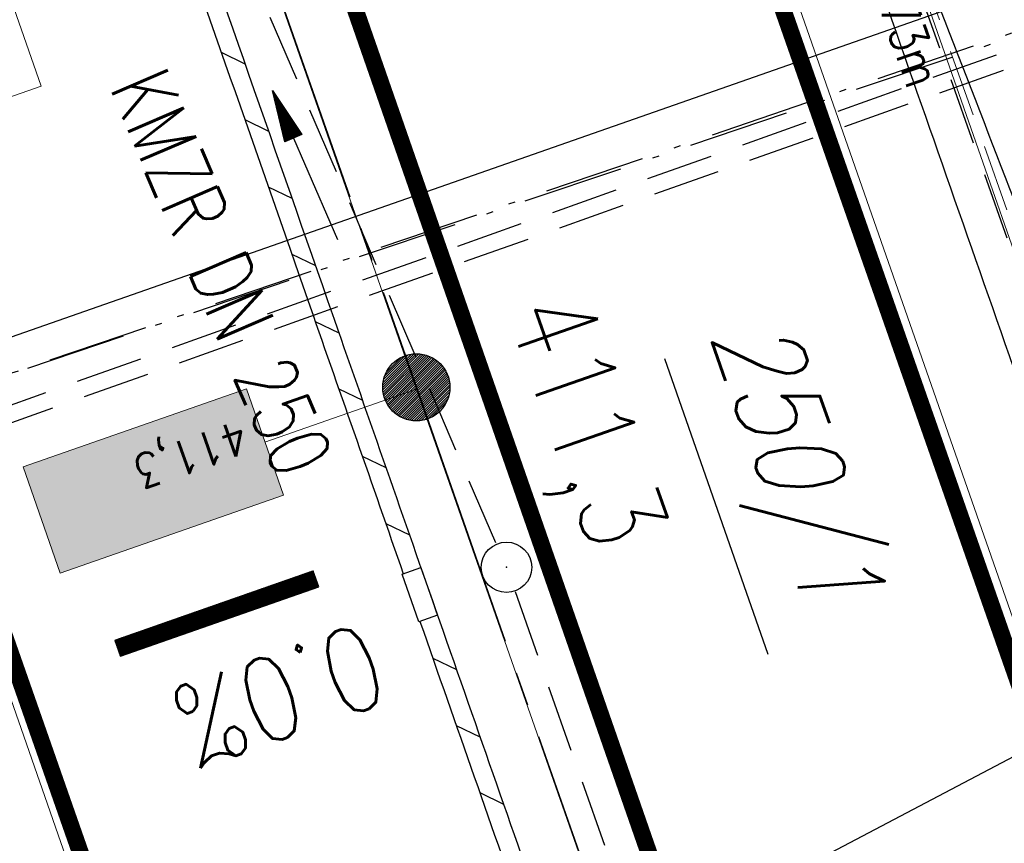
# Model space of a CAD drawing. Extents: x 446740 to 447511, y 442825 to 444215.
# Tile 55 of 94: x 446946 to 446976, y 443927 to 443951. Entities that reach past the tile are written whole.
import ezdxf
from ezdxf.enums import TextEntityAlignment as Align

# ---------------------------------------------------------------- set-up
doc = ezdxf.new("R2010")
doc.units = 0
doc.header["$LTSCALE"] = 2
doc.header["$MEASUREMENT"] = 0
for name, pattern in [('ACHSE', [5.5, 4, -0.5, 0.5, -0.5]), ('AUSGEZOGEN', [0]), ('BAB-FM2', [2.6, 1.5, -0.5, 0.1, -0.5]), ('GESTRICH-X2', [1.5, 1, -0.5])]:
    doc.linetypes.add(name, pattern=pattern)
doc.layers.get('0').update_dxf_attribs({"linetype": 'AUSGEZOGEN'})
for name, color, linetype in [('200_ACHSEN', 7, 'CONTINUOUS'), ('204-GRENZL-BAB', 7, 'AUSGEZOGEN'), ('205-FLSTNR-BAB', 7, 'AUSGEZOGEN'), ('205-GRENZL-BAB', 7, 'AUSGEZOGEN'), ('210_Text', 7, 'CONTINUOUS'), ('ACHSETOP', 250, 'ACHSE'), ('BAB_FM', 5, 'BAB-FM2'), ('Beschriftung', 7, 'CONTINUOUS'), ('FBRTOP', 250, 'AUSGEZOGEN'), ('GEF', 1, 'AUSGEZOGEN'), ('GLOBAL', 7, 'CONTINUOUS'), ('HEKT_B', 250, 'CONTINUOUS'), ('Hintergrund', 7, 'CONTINUOUS'), ('Hintergrundplan', 7, 'CONTINUOUS'), ('KANAL', 7, 'GESTRICH-X2'), ('MULDE', 250, 'AUSGEZOGEN'), ('PFEIL', 7, 'CONTINUOUS'), ('Planeinteilung', 250, 'CONTINUOUS'), ('RAHMEN', 7, 'AUSGEZOGEN'), ('SCHLITZRINNE', 200, 'AUSGEZOGEN'), ('SCHMUTZWASSER', 30, 'GESTRICH-X2'), ('SCHSYMBOL', 200, 'AUSGEZOGEN'), ('STRASSE', 250, 'AUSGEZOGEN'), ('TEXTO', 4, 'CONTINUOUS'), ('W-LTG', 4, 'GESTRICH-X2')]:
    doc.layers.add(name, color=color, linetype=linetype)
doc.styles.add('4', font='txt_____.ttf', dxfattribs={"width": 0.9, "height": 1})
doc.styles.add('6', font='txt_____.ttf', dxfattribs={"width": 0.8, "height": 1})
doc.styles.add('ROMANS', font='romans.shx', dxfattribs={"width": 0.8})

# ---------------------------------------------------------------- blocks, each defined once
blk = doc.blocks.new('*X15')
at = {"color": 0}
for p, q in [((212.234, 257.394), (213.242, 258.402)), ((212.236, 257.466), (213.169, 258.4)), ((212.237, 257.326), (213.31, 258.399)), ((212.244, 257.262), (213.373, 258.392)), ((212.244, 257.545), (213.09, 258.391)), ((212.254, 257.202), (213.434, 258.381)), ((212.261, 257.633), (213.003, 258.375)), ((212.268, 257.145), (213.491, 258.368)), ((212.284, 257.09), (213.545, 258.351)), ((212.29, 257.732), (212.903, 258.346)), ((212.303, 257.038), (213.597, 258.333)), ((212.324, 256.988), (213.647, 258.312)), ((212.343, 257.856), (212.779, 258.293)), ((212.347, 256.941), (213.694, 258.288)), ((212.372, 256.895), (213.74, 258.263)), ((212.399, 256.852), (213.783, 258.236)), ((212.428, 256.81), (213.825, 258.207)), ((212.459, 256.77), (213.865, 258.176)), ((212.492, 256.732), (213.903, 258.143)), ((212.526, 256.696), (213.939, 258.109)), ((212.563, 256.662), (213.974, 258.073)), ((212.601, 256.629), (214.006, 258.035)), ((212.64, 256.598), (214.037, 257.995)), ((212.682, 256.569), (214.066, 257.953)), ((212.726, 256.542), (214.093, 257.91)), ((212.771, 256.517), (214.119, 257.864)), ((212.819, 256.493), (214.142, 257.817)), ((212.868, 256.472), (214.163, 257.767)), ((212.92, 256.454), (214.182, 257.715)), ((212.975, 256.437), (214.198, 257.661)), ((213.032, 256.424), (214.211, 257.603)), ((213.092, 256.414), (214.222, 257.543)), ((213.156, 256.407), (214.229, 257.479)), ((213.224, 256.404), (214.232, 257.412)), ((213.296, 256.406), (214.23, 257.339)), ((213.375, 256.414), (214.222, 257.26)), ((213.463, 256.43), (214.205, 257.173)), ((213.563, 256.46), (214.176, 257.073)), ((213.686, 256.512), (214.123, 256.949))]:
    blk.add_line(p, q, dxfattribs=at)
blk = doc.blocks.new('SRMAST2')
at = {"color": 0}
blk.add_circle((0, 0), 0.999, dxfattribs=at)
blk.add_point((0, 0), dxfattribs=at)
blk.add_blockref('*X15', (-213.233, -257.403))
blk = doc.blocks.new('*X36')
at = {"color": 0}
for p, q in [((75.476, 275.596), (75.966, 276.086)), ((75.476, 275.605), (75.957, 276.086)), ((75.476, 275.614), (75.948, 276.086)), ((75.476, 275.622), (75.939, 276.086)), ((75.476, 275.631), (75.93, 276.086)), ((75.476, 275.64), (75.921, 276.086)), ((75.476, 275.649), (75.913, 276.086)), ((75.476, 275.658), (75.904, 276.086)), ((75.476, 275.667), (75.895, 276.086)), ((75.476, 275.675), (75.886, 276.086)), ((75.476, 275.684), (75.877, 276.086)), ((75.476, 275.693), (75.868, 276.086)), ((75.476, 275.702), (75.86, 276.086)), ((75.476, 275.711), (75.851, 276.086)), ((75.476, 275.72), (75.842, 276.086)), ((75.476, 275.728), (75.833, 276.086)), ((75.476, 275.737), (75.824, 276.086)), ((75.476, 275.746), (75.815, 276.086)), ((75.476, 275.755), (75.807, 276.086)), ((75.476, 275.764), (75.798, 276.086)), ((75.476, 275.773), (75.789, 276.086)), ((75.476, 275.781), (75.78, 276.086)), ((75.476, 275.79), (75.771, 276.086)), ((75.476, 275.799), (75.762, 276.086)), ((75.476, 275.808), (75.754, 276.086)), ((75.476, 275.817), (75.745, 276.086)), ((75.476, 275.826), (75.736, 276.086)), ((75.476, 275.834), (75.727, 276.086)), ((75.476, 275.843), (75.718, 276.086)), ((75.476, 275.852), (75.709, 276.086)), ((75.476, 275.861), (75.7, 276.086)), ((75.476, 275.87), (75.692, 276.086)), ((75.476, 275.879), (75.683, 276.086)), ((75.476, 275.888), (75.674, 276.086)), ((75.476, 275.896), (75.665, 276.086)), ((75.476, 275.905), (75.656, 276.086)), ((75.476, 275.914), (75.647, 276.086)), ((75.476, 275.923), (75.639, 276.086)), ((75.476, 275.932), (75.63, 276.086)), ((75.476, 275.941), (75.621, 276.086)), ((75.476, 275.949), (75.612, 276.086)), ((75.476, 275.958), (75.603, 276.086)), ((75.476, 275.967), (75.594, 276.086)), ((75.476, 275.976), (75.586, 276.086)), ((75.476, 275.985), (75.577, 276.086)), ((75.476, 275.994), (75.568, 276.086)), ((75.476, 276.002), (75.559, 276.086)), ((75.476, 276.011), (75.55, 276.086)), ((75.476, 276.02), (75.541, 276.086)), ((75.476, 276.029), (75.533, 276.086)), ((75.476, 276.038), (75.524, 276.086)), ((75.476, 276.047), (75.515, 276.086)), ((75.476, 276.055), (75.506, 276.086)), ((75.476, 276.064), (75.497, 276.086)), ((75.476, 276.073), (75.488, 276.086)), ((75.476, 275.587), (75.973, 276.084)), ((75.476, 275.578), (75.973, 276.075)), ((75.476, 275.569), (75.973, 276.067)), ((75.476, 275.56), (75.973, 276.058)), ((75.476, 275.552), (75.973, 276.049)), ((75.476, 275.543), (75.973, 276.04)), ((75.476, 275.534), (75.973, 276.031)), ((75.476, 275.525), (75.973, 276.022)), ((75.476, 275.516), (75.973, 276.014)), ((75.476, 275.507), (75.973, 276.005)), ((75.476, 275.499), (75.973, 275.996)), ((75.476, 275.49), (75.973, 275.987)), ((75.476, 275.481), (75.973, 275.978)), ((75.476, 275.472), (75.973, 275.969)), ((75.476, 275.463), (75.973, 275.961)), ((75.476, 275.454), (75.973, 275.952)), ((75.476, 275.446), (75.973, 275.943)), ((75.476, 275.437), (75.973, 275.934)), ((75.476, 275.428), (75.973, 275.925)), ((75.476, 275.419), (75.973, 275.916)), ((75.476, 275.41), (75.973, 275.907)), ((75.476, 275.401), (75.973, 275.899)), ((75.476, 275.393), (75.973, 275.89)), ((75.476, 275.384), (75.973, 275.881)), ((75.476, 275.375), (75.973, 275.872)), ((75.476, 275.366), (75.973, 275.863)), ((75.476, 275.357), (75.973, 275.854)), ((75.476, 275.348), (75.973, 275.846)), ((75.476, 275.34), (75.973, 275.837)), ((75.476, 275.331), (75.973, 275.828)), ((75.476, 275.322), (75.973, 275.819)), ((75.476, 275.313), (75.973, 275.81)), ((75.476, 275.304), (75.973, 275.801)), ((75.476, 275.295), (75.973, 275.793)), ((75.476, 275.286), (75.973, 275.784)), ((75.476, 275.278), (75.973, 275.775)), ((75.476, 275.269), (75.973, 275.766)), ((75.476, 275.26), (75.973, 275.757)), ((75.476, 275.251), (75.973, 275.748)), ((75.476, 275.242), (75.973, 275.74)), ((75.476, 275.233), (75.973, 275.731)), ((75.476, 275.225), (75.973, 275.722)), ((75.476, 275.216), (75.973, 275.713)), ((75.476, 275.207), (75.973, 275.704)), ((75.476, 275.198), (75.973, 275.695)), ((75.476, 275.189), (75.973, 275.687)), ((75.476, 275.18), (75.973, 275.678)), ((75.476, 275.172), (75.973, 275.669)), ((75.476, 275.163), (75.973, 275.66)), ((75.476, 275.154), (75.973, 275.651)), ((75.476, 275.145), (75.973, 275.642)), ((75.476, 275.136), (75.973, 275.633)), ((75.476, 275.127), (75.973, 275.625)), ((75.476, 275.119), (75.973, 275.616)), ((75.476, 275.11), (75.973, 275.607)), ((75.476, 275.101), (75.973, 275.598)), ((75.476, 275.092), (75.973, 275.589)), ((75.476, 275.083), (75.973, 275.58)), ((75.476, 275.074), (75.973, 275.572)), ((75.476, 275.066), (75.973, 275.563)), ((75.476, 275.057), (75.973, 275.554)), ((75.476, 275.048), (75.973, 275.545)), ((75.476, 275.039), (75.973, 275.536)), ((75.476, 275.03), (75.973, 275.527)), ((75.476, 275.021), (75.973, 275.519)), ((75.476, 275.012), (75.973, 275.51)), ((75.476, 275.004), (75.973, 275.501)), ((75.476, 274.995), (75.973, 275.492)), ((75.476, 274.986), (75.973, 275.483)), ((75.476, 274.977), (75.973, 275.474)), ((75.476, 274.968), (75.973, 275.466)), ((75.476, 274.959), (75.973, 275.457)), ((75.476, 274.951), (75.973, 275.448)), ((75.476, 274.942), (75.973, 275.439)), ((75.476, 274.933), (75.973, 275.43)), ((75.476, 274.924), (75.973, 275.421)), ((75.476, 274.915), (75.973, 275.413)), ((75.476, 274.906), (75.973, 275.404)), ((75.476, 274.898), (75.973, 275.395)), ((75.476, 274.889), (75.973, 275.386)), ((75.476, 274.88), (75.973, 275.377)), ((75.476, 274.871), (75.973, 275.368)), ((75.476, 274.862), (75.973, 275.359)), ((75.476, 274.853), (75.973, 275.351)), ((75.476, 274.845), (75.973, 275.342)), ((75.476, 274.836), (75.973, 275.333)), ((75.476, 274.827), (75.973, 275.324)), ((75.476, 274.818), (75.973, 275.315)), ((75.476, 274.809), (75.973, 275.306)), ((75.476, 274.8), (75.973, 275.298)), ((75.476, 274.792), (75.973, 275.289)), ((75.476, 274.783), (75.973, 275.28)), ((75.476, 274.774), (75.973, 275.271)), ((75.476, 274.765), (75.973, 275.262)), ((75.476, 274.756), (75.973, 275.253)), ((75.476, 274.747), (75.973, 275.245)), ((75.476, 274.738), (75.973, 275.236)), ((75.476, 274.73), (75.973, 275.227)), ((75.476, 274.721), (75.973, 275.218)), ((75.476, 274.712), (75.973, 275.209)), ((75.476, 274.703), (75.973, 275.2)), ((75.476, 274.694), (75.973, 275.192)), ((75.476, 274.685), (75.973, 275.183)), ((75.476, 274.677), (75.973, 275.174)), ((75.476, 274.668), (75.973, 275.165)), ((75.476, 274.659), (75.973, 275.156)), ((75.476, 274.65), (75.973, 275.147)), ((75.476, 274.641), (75.973, 275.139)), ((75.476, 274.632), (75.973, 275.13)), ((75.476, 274.624), (75.973, 275.121)), ((75.476, 274.615), (75.973, 275.112)), ((75.476, 274.606), (75.973, 275.103)), ((75.476, 274.597), (75.973, 275.094)), ((75.476, 274.588), (75.973, 275.085)), ((75.476, 274.579), (75.973, 275.077)), ((75.476, 274.571), (75.973, 275.068)), ((75.476, 274.562), (75.973, 275.059)), ((75.476, 274.553), (75.973, 275.05)), ((75.476, 274.544), (75.973, 275.041)), ((75.476, 274.535), (75.973, 275.032)), ((75.476, 274.526), (75.973, 275.024)), ((75.476, 274.518), (75.973, 275.015)), ((75.476, 274.509), (75.973, 275.006)), ((75.476, 274.5), (75.973, 274.997)), ((75.476, 274.491), (75.973, 274.988)), ((75.476, 274.482), (75.973, 274.979)), ((75.476, 274.473), (75.973, 274.971)), ((75.476, 274.464), (75.973, 274.962)), ((75.476, 274.456), (75.973, 274.953)), ((75.476, 274.447), (75.973, 274.944)), ((75.476, 274.438), (75.973, 274.935)), ((75.476, 274.429), (75.973, 274.926)), ((75.476, 274.42), (75.973, 274.918)), ((75.476, 274.411), (75.973, 274.909)), ((75.476, 274.403), (75.973, 274.9)), ((75.476, 274.394), (75.973, 274.891)), ((75.476, 274.385), (75.973, 274.882)), ((75.476, 274.376), (75.973, 274.873)), ((75.476, 274.367), (75.973, 274.865)), ((75.476, 274.358), (75.973, 274.856)), ((75.476, 274.35), (75.973, 274.847)), ((75.476, 274.341), (75.973, 274.838)), ((75.476, 274.332), (75.973, 274.829)), ((75.476, 274.323), (75.973, 274.82)), ((75.476, 274.314), (75.973, 274.811)), ((75.476, 274.305), (75.973, 274.803)), ((75.476, 274.297), (75.973, 274.794)), ((75.476, 274.288), (75.973, 274.785)), ((75.476, 274.279), (75.973, 274.776)), ((75.476, 274.27), (75.973, 274.767)), ((75.476, 274.261), (75.973, 274.758)), ((75.476, 274.252), (75.973, 274.75)), ((75.476, 274.243), (75.973, 274.741)), ((75.476, 274.235), (75.973, 274.732)), ((75.476, 274.226), (75.973, 274.723)), ((75.476, 274.217), (75.973, 274.714)), ((75.476, 274.208), (75.973, 274.705)), ((75.476, 274.199), (75.973, 274.697)), ((75.476, 274.19), (75.973, 274.688)), ((75.476, 274.182), (75.973, 274.679)), ((75.476, 274.173), (75.973, 274.67)), ((75.476, 274.164), (75.973, 274.661)), ((75.476, 274.155), (75.973, 274.652)), ((75.476, 274.146), (75.973, 274.644)), ((75.476, 274.137), (75.973, 274.635)), ((75.476, 274.129), (75.973, 274.626)), ((75.476, 274.12), (75.973, 274.617)), ((75.476, 274.111), (75.973, 274.608)), ((75.476, 274.102), (75.973, 274.599)), ((75.476, 274.093), (75.973, 274.59)), ((75.476, 274.084), (75.973, 274.582)), ((75.476, 274.076), (75.973, 274.573)), ((75.476, 274.067), (75.973, 274.564)), ((75.476, 274.058), (75.973, 274.555)), ((75.476, 274.049), (75.973, 274.546)), ((75.476, 274.04), (75.973, 274.537)), ((75.476, 274.031), (75.973, 274.529)), ((75.476, 274.023), (75.973, 274.52)), ((75.476, 274.014), (75.973, 274.511)), ((75.476, 274.005), (75.973, 274.502)), ((75.476, 273.996), (75.973, 274.493)), ((75.476, 273.987), (75.973, 274.484)), ((75.476, 273.978), (75.973, 274.476)), ((75.476, 273.969), (75.973, 274.467)), ((75.476, 273.961), (75.973, 274.458)), ((75.476, 273.952), (75.973, 274.449)), ((75.476, 273.943), (75.973, 274.44)), ((75.476, 273.934), (75.973, 274.431)), ((75.476, 273.925), (75.973, 274.423)), ((75.476, 273.916), (75.973, 274.414)), ((75.476, 273.908), (75.973, 274.405)), ((75.476, 273.899), (75.973, 274.396)), ((75.476, 273.89), (75.973, 274.387)), ((75.476, 273.881), (75.973, 274.378)), ((75.476, 273.872), (75.973, 274.37)), ((75.476, 273.863), (75.973, 274.361)), ((75.476, 273.855), (75.973, 274.352)), ((75.476, 273.846), (75.973, 274.343)), ((75.476, 273.837), (75.973, 274.334)), ((75.476, 273.828), (75.973, 274.325)), ((75.476, 273.819), (75.973, 274.316)), ((75.476, 273.81), (75.973, 274.308)), ((75.476, 273.802), (75.973, 274.299)), ((75.476, 273.793), (75.973, 274.29)), ((75.476, 273.784), (75.973, 274.281)), ((75.476, 273.775), (75.973, 274.272)), ((75.476, 273.766), (75.973, 274.263)), ((75.476, 273.757), (75.973, 274.255)), ((75.476, 273.749), (75.973, 274.246)), ((75.476, 273.74), (75.973, 274.237)), ((75.476, 273.731), (75.973, 274.228)), ((75.476, 273.722), (75.973, 274.219)), ((75.476, 273.713), (75.973, 274.21)), ((75.476, 273.704), (75.973, 274.202)), ((75.476, 273.695), (75.973, 274.193)), ((75.476, 273.687), (75.973, 274.184)), ((75.476, 273.678), (75.973, 274.175)), ((75.476, 273.669), (75.973, 274.166)), ((75.476, 273.66), (75.973, 274.157)), ((75.476, 273.651), (75.973, 274.149)), ((75.476, 273.642), (75.973, 274.14)), ((75.476, 273.634), (75.973, 274.131)), ((75.476, 273.625), (75.973, 274.122)), ((75.476, 273.616), (75.973, 274.113)), ((75.476, 273.607), (75.973, 274.104)), ((75.476, 273.598), (75.973, 274.096)), ((75.476, 273.589), (75.973, 274.087)), ((75.476, 273.581), (75.973, 274.078)), ((75.476, 273.572), (75.973, 274.069)), ((75.476, 273.563), (75.973, 274.06)), ((75.476, 273.554), (75.973, 274.051)), ((75.476, 273.545), (75.973, 274.042)), ((75.476, 273.536), (75.973, 274.034)), ((75.476, 273.528), (75.973, 274.025)), ((75.476, 273.519), (75.973, 274.016)), ((75.476, 273.51), (75.973, 274.007)), ((75.476, 273.501), (75.973, 273.998)), ((75.476, 273.492), (75.973, 273.989)), ((75.476, 273.483), (75.973, 273.981)), ((75.476, 273.475), (75.973, 273.972)), ((75.476, 273.466), (75.973, 273.963)), ((75.476, 273.457), (75.973, 273.954)), ((75.476, 273.448), (75.973, 273.945)), ((75.476, 273.439), (75.973, 273.936)), ((75.476, 273.43), (75.973, 273.928)), ((75.476, 273.421), (75.973, 273.919)), ((75.476, 273.413), (75.973, 273.91)), ((75.476, 273.404), (75.973, 273.901)), ((75.476, 273.395), (75.973, 273.892)), ((75.476, 273.386), (75.973, 273.883)), ((75.476, 273.377), (75.973, 273.875)), ((75.476, 273.368), (75.973, 273.866)), ((75.476, 273.36), (75.973, 273.857)), ((75.476, 273.351), (75.973, 273.848)), ((75.476, 273.342), (75.973, 273.839)), ((75.476, 273.333), (75.973, 273.83)), ((75.476, 273.324), (75.973, 273.822)), ((75.476, 273.315), (75.973, 273.813)), ((75.476, 273.307), (75.973, 273.804)), ((75.476, 273.298), (75.973, 273.795)), ((75.476, 273.289), (75.973, 273.786)), ((75.476, 273.28), (75.973, 273.777)), ((75.476, 273.271), (75.973, 273.768)), ((75.476, 273.262), (75.973, 273.76)), ((75.476, 273.254), (75.973, 273.751)), ((75.476, 273.245), (75.973, 273.742)), ((75.476, 273.236), (75.973, 273.733)), ((75.476, 273.227), (75.973, 273.724)), ((75.476, 273.218), (75.973, 273.715)), ((75.476, 273.209), (75.973, 273.707)), ((75.476, 273.201), (75.973, 273.698)), ((75.476, 273.192), (75.973, 273.689)), ((75.476, 273.183), (75.973, 273.68)), ((75.476, 273.174), (75.973, 273.671)), ((75.476, 273.165), (75.973, 273.662)), ((75.476, 273.156), (75.973, 273.654)), ((75.476, 273.147), (75.973, 273.645)), ((75.476, 273.139), (75.973, 273.636)), ((75.476, 273.13), (75.973, 273.627)), ((75.476, 273.121), (75.973, 273.618)), ((75.476, 273.112), (75.973, 273.609)), ((75.476, 273.103), (75.973, 273.601)), ((75.476, 273.094), (75.973, 273.592)), ((75.476, 273.086), (75.973, 273.583)), ((75.476, 273.077), (75.973, 273.574)), ((75.476, 273.068), (75.973, 273.565)), ((75.476, 273.059), (75.973, 273.556)), ((75.476, 273.05), (75.973, 273.548)), ((75.476, 273.041), (75.973, 273.539)), ((75.476, 273.033), (75.973, 273.53)), ((75.476, 273.024), (75.973, 273.521)), ((75.476, 273.015), (75.973, 273.512)), ((75.476, 273.006), (75.973, 273.503)), ((75.476, 272.997), (75.973, 273.494)), ((75.476, 272.988), (75.973, 273.486)), ((75.476, 272.98), (75.973, 273.477)), ((75.476, 272.971), (75.973, 273.468)), ((75.476, 272.962), (75.973, 273.459)), ((75.476, 272.953), (75.973, 273.45)), ((75.476, 272.944), (75.973, 273.441)), ((75.476, 272.935), (75.973, 273.433)), ((75.476, 272.927), (75.973, 273.424)), ((75.476, 272.918), (75.973, 273.415)), ((75.476, 272.909), (75.973, 273.406)), ((75.476, 272.9), (75.973, 273.397)), ((75.476, 272.891), (75.973, 273.388)), ((75.476, 272.882), (75.973, 273.38)), ((75.476, 272.873), (75.973, 273.371)), ((75.476, 272.865), (75.973, 273.362)), ((75.476, 272.856), (75.973, 273.353)), ((75.476, 272.847), (75.973, 273.344)), ((75.476, 272.838), (75.973, 273.335)), ((75.476, 272.829), (75.973, 273.327)), ((75.476, 272.82), (75.973, 273.318)), ((75.476, 272.812), (75.973, 273.309)), ((75.476, 272.803), (75.973, 273.3)), ((75.476, 272.794), (75.973, 273.291)), ((75.476, 272.785), (75.973, 273.282)), ((75.476, 272.776), (75.973, 273.274)), ((75.476, 272.767), (75.973, 273.265)), ((75.476, 272.759), (75.973, 273.256)), ((75.476, 272.75), (75.973, 273.247)), ((75.476, 272.741), (75.973, 273.238)), ((75.476, 272.732), (75.973, 273.229)), ((75.476, 272.723), (75.973, 273.22)), ((75.476, 272.714), (75.973, 273.212)), ((75.476, 272.706), (75.973, 273.203)), ((75.476, 272.697), (75.973, 273.194)), ((75.476, 272.688), (75.973, 273.185)), ((75.476, 272.679), (75.973, 273.176)), ((75.476, 272.67), (75.973, 273.167)), ((75.476, 272.661), (75.973, 273.159)), ((75.476, 272.653), (75.973, 273.15)), ((75.476, 272.644), (75.973, 273.141)), ((75.476, 272.635), (75.973, 273.132)), ((75.476, 272.626), (75.973, 273.123)), ((75.476, 272.617), (75.973, 273.114)), ((75.476, 272.608), (75.973, 273.106)), ((75.476, 272.599), (75.973, 273.097)), ((75.476, 272.591), (75.973, 273.088)), ((75.476, 272.582), (75.973, 273.079)), ((75.476, 272.573), (75.973, 273.07)), ((75.476, 272.564), (75.973, 273.061)), ((75.476, 272.555), (75.973, 273.053)), ((75.476, 272.546), (75.973, 273.044)), ((75.476, 272.538), (75.973, 273.035)), ((75.476, 272.529), (75.973, 273.026)), ((75.476, 272.52), (75.973, 273.017)), ((75.476, 272.511), (75.973, 273.008)), ((75.476, 272.502), (75.973, 273)), ((75.476, 272.493), (75.973, 272.991)), ((75.476, 272.485), (75.973, 272.982)), ((75.476, 272.476), (75.973, 272.973)), ((75.476, 272.467), (75.973, 272.964)), ((75.476, 272.458), (75.973, 272.955)), ((75.476, 272.449), (75.973, 272.946)), ((75.476, 272.44), (75.973, 272.938)), ((75.476, 272.432), (75.973, 272.929)), ((75.476, 272.423), (75.973, 272.92)), ((75.476, 272.414), (75.973, 272.911)), ((75.476, 272.405), (75.973, 272.902)), ((75.476, 272.396), (75.973, 272.893)), ((75.476, 272.387), (75.973, 272.885)), ((75.476, 272.379), (75.973, 272.876)), ((75.476, 272.37), (75.973, 272.867)), ((75.476, 272.361), (75.973, 272.858)), ((75.476, 272.352), (75.973, 272.849)), ((75.476, 272.343), (75.973, 272.84)), ((75.476, 272.334), (75.973, 272.832)), ((75.476, 272.325), (75.973, 272.823)), ((75.476, 272.317), (75.973, 272.814)), ((75.476, 272.308), (75.973, 272.805)), ((75.476, 272.299), (75.973, 272.796)), ((75.476, 272.29), (75.973, 272.787)), ((75.476, 272.281), (75.973, 272.779)), ((75.476, 272.272), (75.973, 272.77)), ((75.476, 272.264), (75.973, 272.761)), ((75.476, 272.255), (75.973, 272.752)), ((75.476, 272.246), (75.973, 272.743)), ((75.476, 272.237), (75.973, 272.734)), ((75.476, 272.228), (75.973, 272.726)), ((75.476, 272.219), (75.973, 272.717)), ((75.476, 272.211), (75.973, 272.708)), ((75.476, 272.202), (75.973, 272.699)), ((75.476, 272.193), (75.973, 272.69)), ((75.476, 272.184), (75.973, 272.681)), ((75.476, 272.175), (75.973, 272.672)), ((75.476, 272.166), (75.973, 272.664)), ((75.476, 272.158), (75.973, 272.655)), ((75.476, 272.149), (75.973, 272.646)), ((75.476, 272.14), (75.973, 272.637)), ((75.476, 272.131), (75.973, 272.628)), ((75.476, 272.122), (75.973, 272.619)), ((75.476, 272.113), (75.973, 272.611)), ((75.476, 272.104), (75.973, 272.602)), ((75.476, 272.096), (75.973, 272.593)), ((75.476, 272.087), (75.973, 272.584)), ((75.476, 272.078), (75.973, 272.575)), ((75.476, 272.069), (75.973, 272.566)), ((75.476, 272.06), (75.973, 272.558)), ((75.476, 272.051), (75.973, 272.549)), ((75.476, 272.043), (75.973, 272.54)), ((75.476, 272.034), (75.973, 272.531)), ((75.476, 272.025), (75.973, 272.522)), ((75.476, 272.016), (75.973, 272.513)), ((75.476, 272.007), (75.973, 272.505)), ((75.476, 271.998), (75.973, 272.496)), ((75.476, 271.99), (75.973, 272.487)), ((75.476, 271.981), (75.973, 272.478)), ((75.476, 271.972), (75.973, 272.469)), ((75.476, 271.963), (75.973, 272.46)), ((75.476, 271.954), (75.973, 272.452)), ((75.476, 271.945), (75.973, 272.443)), ((75.476, 271.937), (75.973, 272.434)), ((75.476, 271.928), (75.973, 272.425)), ((75.476, 271.919), (75.973, 272.416)), ((75.476, 271.91), (75.973, 272.407)), ((75.476, 271.901), (75.973, 272.398)), ((75.476, 271.892), (75.973, 272.39)), ((75.476, 271.884), (75.973, 272.381)), ((75.476, 271.875), (75.973, 272.372)), ((75.476, 271.866), (75.973, 272.363)), ((75.476, 271.857), (75.973, 272.354)), ((75.476, 271.848), (75.973, 272.345)), ((75.476, 271.839), (75.973, 272.337)), ((75.476, 271.83), (75.973, 272.328)), ((75.476, 271.822), (75.973, 272.319)), ((75.476, 271.813), (75.973, 272.31)), ((75.476, 271.804), (75.973, 272.301)), ((75.476, 271.795), (75.973, 272.292)), ((75.476, 271.786), (75.973, 272.284)), ((75.476, 271.777), (75.973, 272.275)), ((75.476, 271.769), (75.973, 272.266)), ((75.476, 271.76), (75.973, 272.257)), ((75.476, 271.751), (75.973, 272.248)), ((75.476, 271.742), (75.973, 272.239)), ((75.476, 271.733), (75.973, 272.231)), ((75.476, 271.724), (75.973, 272.222)), ((75.476, 271.716), (75.973, 272.213)), ((75.476, 271.707), (75.973, 272.204)), ((75.476, 271.698), (75.973, 272.195)), ((75.476, 271.689), (75.973, 272.186)), ((75.476, 271.68), (75.973, 272.177)), ((75.476, 271.671), (75.973, 272.169)), ((75.476, 271.663), (75.973, 272.16)), ((75.476, 271.654), (75.973, 272.151)), ((75.476, 271.645), (75.973, 272.142)), ((75.476, 271.636), (75.973, 272.133)), ((75.476, 271.627), (75.973, 272.124)), ((75.476, 271.618), (75.973, 272.116)), ((75.476, 271.61), (75.973, 272.107)), ((75.476, 271.601), (75.973, 272.098)), ((75.476, 271.592), (75.973, 272.089)), ((75.476, 271.583), (75.973, 272.08)), ((75.476, 271.574), (75.973, 272.071)), ((75.476, 271.565), (75.973, 272.063)), ((75.476, 271.556), (75.973, 272.054)), ((75.476, 271.548), (75.973, 272.045)), ((75.476, 271.539), (75.973, 272.036)), ((75.476, 271.53), (75.973, 272.027)), ((75.476, 271.521), (75.973, 272.018)), ((75.476, 271.512), (75.973, 272.01)), ((75.476, 271.503), (75.973, 272.001)), ((75.476, 271.495), (75.973, 271.992)), ((75.476, 271.486), (75.973, 271.983)), ((75.476, 271.477), (75.973, 271.974)), ((75.476, 271.468), (75.973, 271.965)), ((75.476, 271.459), (75.973, 271.957)), ((75.476, 271.45), (75.973, 271.948)), ((75.476, 271.442), (75.973, 271.939)), ((75.476, 271.433), (75.973, 271.93)), ((75.476, 271.424), (75.973, 271.921)), ((75.476, 271.415), (75.973, 271.912)), ((75.476, 271.406), (75.973, 271.903)), ((75.476, 271.397), (75.973, 271.895)), ((75.476, 271.389), (75.973, 271.886)), ((75.476, 271.38), (75.973, 271.877)), ((75.476, 271.371), (75.973, 271.868)), ((75.476, 271.362), (75.973, 271.859)), ((75.476, 271.353), (75.973, 271.85)), ((75.476, 271.344), (75.973, 271.842)), ((75.476, 271.336), (75.973, 271.833)), ((75.476, 271.327), (75.973, 271.824)), ((75.476, 271.318), (75.973, 271.815)), ((75.476, 271.309), (75.973, 271.806)), ((75.476, 271.3), (75.973, 271.797)), ((75.476, 271.291), (75.973, 271.789)), ((75.476, 271.282), (75.973, 271.78)), ((75.476, 271.274), (75.973, 271.771)), ((75.476, 271.265), (75.973, 271.762)), ((75.476, 271.256), (75.973, 271.753)), ((75.476, 271.247), (75.973, 271.744)), ((75.476, 271.238), (75.973, 271.736)), ((75.476, 271.229), (75.973, 271.727)), ((75.476, 271.221), (75.973, 271.718)), ((75.476, 271.212), (75.973, 271.709)), ((75.476, 271.203), (75.973, 271.7)), ((75.476, 271.194), (75.973, 271.691)), ((75.476, 271.185), (75.973, 271.683)), ((75.476, 271.176), (75.973, 271.674)), ((75.476, 271.168), (75.973, 271.665)), ((75.476, 271.159), (75.973, 271.656)), ((75.476, 271.15), (75.973, 271.647)), ((75.476, 271.141), (75.973, 271.638)), ((75.476, 271.132), (75.973, 271.629)), ((75.476, 271.123), (75.973, 271.621)), ((75.476, 271.115), (75.973, 271.612)), ((75.476, 271.106), (75.973, 271.603)), ((75.476, 271.097), (75.973, 271.594)), ((75.476, 271.088), (75.973, 271.585)), ((75.476, 271.079), (75.973, 271.576)), ((75.476, 271.07), (75.973, 271.568)), ((75.476, 271.062), (75.973, 271.559)), ((75.476, 271.053), (75.973, 271.55)), ((75.476, 271.044), (75.973, 271.541)), ((75.476, 271.035), (75.973, 271.532)), ((75.476, 271.026), (75.973, 271.523)), ((75.476, 271.017), (75.973, 271.515)), ((75.476, 271.008), (75.973, 271.506)), ((75.476, 271), (75.973, 271.497)), ((75.476, 270.991), (75.973, 271.488)), ((75.476, 270.982), (75.973, 271.479)), ((75.476, 270.973), (75.973, 271.47)), ((75.476, 270.964), (75.973, 271.462)), ((75.476, 270.955), (75.973, 271.453)), ((75.476, 270.947), (75.973, 271.444)), ((75.476, 270.938), (75.973, 271.435)), ((75.476, 270.929), (75.973, 271.426)), ((75.476, 270.92), (75.973, 271.417)), ((75.476, 270.911), (75.973, 271.409)), ((75.476, 270.902), (75.973, 271.4)), ((75.476, 270.894), (75.973, 271.391)), ((75.476, 270.885), (75.973, 271.382)), ((75.476, 270.876), (75.973, 271.373)), ((75.476, 270.867), (75.973, 271.364)), ((75.476, 270.858), (75.973, 271.355)), ((75.476, 270.849), (75.973, 271.347)), ((75.476, 270.841), (75.973, 271.338)), ((75.476, 270.832), (75.973, 271.329)), ((75.476, 270.823), (75.973, 271.32)), ((75.476, 270.814), (75.973, 271.311)), ((75.476, 270.805), (75.973, 271.302)), ((75.476, 270.796), (75.973, 271.294)), ((75.476, 270.788), (75.973, 271.285)), ((75.476, 270.779), (75.973, 271.276)), ((75.476, 270.77), (75.973, 271.267)), ((75.476, 270.761), (75.973, 271.258)), ((75.476, 270.752), (75.973, 271.249)), ((75.476, 270.743), (75.973, 271.241)), ((75.476, 270.734), (75.973, 271.232)), ((75.476, 270.726), (75.973, 271.223)), ((75.476, 270.717), (75.973, 271.214)), ((75.476, 270.708), (75.973, 271.205)), ((75.476, 270.699), (75.973, 271.196)), ((75.476, 270.69), (75.973, 271.188)), ((75.476, 270.681), (75.973, 271.179)), ((75.476, 270.673), (75.973, 271.17)), ((75.476, 270.664), (75.973, 271.161)), ((75.476, 270.655), (75.973, 271.152)), ((75.476, 270.646), (75.973, 271.143)), ((75.476, 270.637), (75.973, 271.135)), ((75.476, 270.628), (75.973, 271.126)), ((75.476, 270.62), (75.973, 271.117)), ((75.476, 270.611), (75.973, 271.108)), ((75.476, 270.602), (75.973, 271.099)), ((75.476, 270.593), (75.973, 271.09)), ((75.476, 270.584), (75.973, 271.081)), ((75.476, 270.575), (75.973, 271.073)), ((75.476, 270.567), (75.973, 271.064)), ((75.476, 270.558), (75.973, 271.055)), ((75.476, 270.549), (75.973, 271.046)), ((75.476, 270.54), (75.973, 271.037)), ((75.476, 270.531), (75.973, 271.028)), ((75.476, 270.522), (75.973, 271.02)), ((75.476, 270.514), (75.973, 271.011)), ((75.476, 270.505), (75.973, 271.002)), ((75.476, 270.496), (75.973, 270.993)), ((75.476, 270.487), (75.973, 270.984)), ((75.476, 270.478), (75.973, 270.975)), ((75.476, 270.469), (75.973, 270.967)), ((75.476, 270.46), (75.973, 270.958)), ((75.476, 270.452), (75.973, 270.949)), ((75.476, 270.443), (75.973, 270.94)), ((75.476, 270.434), (75.973, 270.931)), ((75.476, 270.425), (75.973, 270.922)), ((75.476, 270.416), (75.973, 270.914)), ((75.476, 270.407), (75.973, 270.905)), ((75.476, 270.399), (75.973, 270.896)), ((75.476, 270.39), (75.973, 270.887)), ((75.476, 270.381), (75.973, 270.878)), ((75.476, 270.372), (75.973, 270.869)), ((75.476, 270.363), (75.973, 270.861)), ((75.476, 270.354), (75.973, 270.852)), ((75.476, 270.346), (75.973, 270.843)), ((75.476, 270.337), (75.973, 270.834)), ((75.476, 270.328), (75.973, 270.825)), ((75.476, 270.319), (75.973, 270.816)), ((75.476, 270.31), (75.973, 270.807)), ((75.476, 270.301), (75.973, 270.799)), ((75.476, 270.293), (75.973, 270.79)), ((75.476, 270.284), (75.973, 270.781)), ((75.476, 270.275), (75.973, 270.772)), ((75.476, 270.266), (75.973, 270.763)), ((75.476, 270.257), (75.973, 270.754)), ((75.476, 270.248), (75.973, 270.746)), ((75.476, 270.24), (75.973, 270.737)), ((75.476, 270.231), (75.973, 270.728)), ((75.476, 270.222), (75.973, 270.719)), ((75.476, 270.213), (75.973, 270.71)), ((75.476, 270.204), (75.973, 270.701)), ((75.476, 270.195), (75.973, 270.693)), ((75.476, 270.186), (75.973, 270.684)), ((75.476, 270.178), (75.973, 270.675)), ((75.476, 270.169), (75.973, 270.666)), ((75.476, 270.16), (75.973, 270.657)), ((75.476, 270.151), (75.973, 270.648)), ((75.476, 270.142), (75.973, 270.64)), ((75.476, 270.133), (75.973, 270.631)), ((75.476, 270.125), (75.973, 270.622)), ((75.476, 270.116), (75.973, 270.613)), ((75.476, 270.107), (75.973, 270.604)), ((75.476, 270.098), (75.973, 270.595)), ((75.476, 270.089), (75.973, 270.587)), ((75.476, 270.08), (75.973, 270.578)), ((75.476, 270.072), (75.973, 270.569)), ((75.476, 270.063), (75.973, 270.56)), ((75.476, 270.054), (75.973, 270.551)), ((75.476, 270.045), (75.973, 270.542)), ((75.476, 270.036), (75.973, 270.533)), ((75.476, 270.027), (75.973, 270.525)), ((75.476, 270.019), (75.973, 270.516)), ((75.476, 270.01), (75.973, 270.507)), ((75.476, 270.001), (75.973, 270.498)), ((75.476, 269.992), (75.973, 270.489)), ((75.476, 269.983), (75.973, 270.48)), ((75.476, 269.974), (75.973, 270.472)), ((75.476, 269.966), (75.973, 270.463)), ((75.476, 269.957), (75.973, 270.454)), ((75.476, 269.948), (75.973, 270.445)), ((75.476, 269.939), (75.973, 270.436)), ((75.476, 269.93), (75.973, 270.427)), ((75.476, 269.921), (75.973, 270.419)), ((75.476, 269.912), (75.973, 270.41)), ((75.476, 269.904), (75.973, 270.401)), ((75.476, 269.895), (75.973, 270.392)), ((75.476, 269.886), (75.973, 270.383)), ((75.476, 269.877), (75.973, 270.374)), ((75.476, 269.868), (75.973, 270.366)), ((75.476, 269.859), (75.973, 270.357)), ((75.476, 269.851), (75.973, 270.348)), ((75.476, 269.833), (75.973, 270.33)), ((75.488, 269.836), (75.973, 270.321)), ((75.496, 269.836), (75.973, 270.313)), ((75.505, 269.836), (75.973, 270.304)), ((75.514, 269.836), (75.973, 270.295)), ((75.523, 269.836), (75.973, 270.286)), ((75.532, 269.836), (75.973, 270.277)), ((75.541, 269.836), (75.973, 270.268)), ((75.549, 269.836), (75.973, 270.259)), ((75.558, 269.836), (75.973, 270.251)), ((75.567, 269.836), (75.973, 270.242)), ((75.576, 269.836), (75.973, 270.233)), ((75.585, 269.836), (75.973, 270.224)), ((75.594, 269.836), (75.973, 270.215)), ((75.602, 269.836), (75.973, 270.206)), ((75.611, 269.836), (75.973, 270.198)), ((75.62, 269.836), (75.973, 270.189)), ((75.629, 269.836), (75.973, 270.18)), ((75.638, 269.836), (75.973, 270.171)), ((75.647, 269.836), (75.973, 270.162)), ((75.655, 269.836), (75.973, 270.153)), ((75.664, 269.836), (75.973, 270.145)), ((75.673, 269.836), (75.973, 270.136)), ((75.682, 269.836), (75.973, 270.127)), ((75.691, 269.836), (75.973, 270.118)), ((75.7, 269.836), (75.973, 270.109)), ((75.709, 269.836), (75.973, 270.1)), ((75.717, 269.836), (75.973, 270.092)), ((75.726, 269.836), (75.973, 270.083)), ((75.735, 269.836), (75.973, 270.074)), ((75.744, 269.836), (75.973, 270.065)), ((75.753, 269.836), (75.973, 270.056)), ((75.762, 269.836), (75.973, 270.047)), ((75.77, 269.836), (75.973, 270.038)), ((75.779, 269.836), (75.973, 270.03)), ((75.788, 269.836), (75.973, 270.021)), ((75.797, 269.836), (75.973, 270.012)), ((75.806, 269.836), (75.973, 270.003)), ((75.815, 269.836), (75.973, 269.994)), ((75.823, 269.836), (75.973, 269.985)), ((75.832, 269.836), (75.973, 269.977)), ((75.841, 269.836), (75.973, 269.968)), ((75.85, 269.836), (75.973, 269.959)), ((75.859, 269.836), (75.973, 269.95)), ((75.868, 269.836), (75.973, 269.941)), ((75.876, 269.836), (75.973, 269.932)), ((75.885, 269.836), (75.973, 269.924)), ((75.894, 269.836), (75.973, 269.915)), ((75.903, 269.836), (75.973, 269.906)), ((75.912, 269.836), (75.973, 269.897)), ((75.921, 269.836), (75.973, 269.888)), ((75.93, 269.836), (75.973, 269.879)), ((75.938, 269.836), (75.973, 269.871)), ((75.947, 269.836), (75.973, 269.862)), ((75.956, 269.836), (75.973, 269.853)), ((75.965, 269.836), (75.973, 269.844))]:
    blk.add_line(p, q, dxfattribs=at)
blk = doc.blocks.new('NUGEF')
blk.add_lwpolyline([(0.511, -0.007), (0.511, 6.243), (0.014, 6.243), (0.014, -0.007)], close=True)
blk.add_blockref('*X36', (-75.462, -269.843))
blk = doc.blocks.new('1135420')
at = {"layer": 'RAHMEN'}
blk.add_line((25, 415), (25, 5), dxfattribs=at)
blk = doc.blocks.new('GST')
at = {"color": 0}
blk.add_circle((0, 0), 0.75, dxfattribs=at)
blk.add_point((0, 0), dxfattribs=at)
blk = doc.blocks.new('PFEIL2')
at = {"color": 0}
for p, q in [((0.88, 0.002), (-2.401, -0.012)), ((0.881, -0.271), (0.879, 0.276)), ((0.879, 0.276), (2.429, 0.009)), ((0.911, 0.27), (0.879, 0.265)), ((0.965, 0.261), (0.879, 0.246)), ((1.019, 0.252), (0.879, 0.228)), ((1.073, 0.242), (0.879, 0.209)), ((1.127, 0.233), (0.879, 0.191)), ((1.181, 0.224), (0.879, 0.172)), ((1.235, 0.214), (0.879, 0.154)), ((1.289, 0.205), (0.879, 0.135)), ((1.343, 0.196), (0.879, 0.117)), ((1.397, 0.187), (0.879, 0.098)), ((1.451, 0.177), (0.879, 0.08)), ((1.505, 0.168), (0.879, 0.061)), ((1.559, 0.159), (0.88, 0.043)), ((1.613, 0.149), (0.88, 0.024)), ((1.668, 0.14), (0.88, 0.006)), ((1.722, 0.131), (0.88, -0.013)), ((1.776, 0.121), (0.88, -0.031)), ((1.83, 0.112), (0.88, -0.05)), ((1.884, 0.103), (0.88, -0.068)), ((1.938, 0.094), (0.88, -0.087)), ((1.992, 0.084), (0.88, -0.105)), ((2.046, 0.075), (0.88, -0.124)), ((2.1, 0.066), (0.88, -0.142)), ((2.154, 0.056), (0.88, -0.161)), ((2.208, 0.047), (0.88, -0.179)), ((2.262, 0.038), (0.881, -0.198)), ((2.316, 0.029), (0.881, -0.216)), ((2.37, 0.019), (0.881, -0.235)), ((2.424, 0.01), (0.881, -0.253)), ((2.429, 0.009), (0.881, -0.271))]:
    blk.add_line(p, q, dxfattribs=at)

msp = doc.modelspace()

# ---------------------------------------------------------------- hatches: boundary and pattern name
at = {"layer": '210_Text'}
for color in [252, 131]:
    msp.add_hatch(color=color, dxfattribs=at).paths.add_polyline_path([(446954.241, 443937.211), (446953.139, 443940.37), (446946.498, 443938.055), (446947.6, 443934.896)], flags=0)

# ---------------------------------------------------------------- linework, layer by layer
at = {"layer": '200_ACHSEN', "color": 8, "lineweight": 9, "true_color": 0x7f7f7f}
msp.add_lwpolyline([(446948.136, 443969.096), (446963.289, 443925.808), (447048.9, 443681.259)], dxfattribs=at)
msp.add_lwpolyline([(446948.136, 443969.096), (446963.289, 443925.808), (447048.9, 443681.259)], dxfattribs=at)
at = {"layer": '204-GRENZL-BAB'}
msp.add_line((446939.224, 443910.139), (446990.236, 443936.951), dxfattribs=at)
at = {"layer": '205-FLSTNR-BAB'}
msp.add_line((446965.574, 443941.272), (446968.648, 443932.487), dxfattribs=at)
at = {"layer": '205-GRENZL-BAB'}
msp.add_line((446939.224, 443910.139), (446990.236, 443936.951), dxfattribs=at)
at = {"layer": '210_Text', "color": 2, "lineweight": 9, "true_color": 0xffff00}
msp.add_line((446958.195, 443940.361), (446953.69, 443938.791), dxfattribs=at)
at = {"layer": '210_Text', "color": 18, "lineweight": 9, "true_color": 0x000000}
msp.add_line((446958.195, 443940.361), (446953.69, 443938.791), dxfattribs=at)
at = {"layer": '210_Text', "color": 153, "lineweight": 9, "true_color": 0x5391e3}
msp.add_lwpolyline([(446954.241, 443937.211), (446953.139, 443940.37), (446946.498, 443938.055), (446947.6, 443934.896), (446954.241, 443937.211)], close=True, dxfattribs=at)
at = {"layer": '210_Text', "color": 2, "lineweight": 9, "true_color": 0xffff00}
msp.add_lwpolyline([(446947.6, 443934.896), (446946.498, 443938.055), (446953.139, 443940.37), (446954.241, 443937.211), (446947.6, 443934.896)], close=True, dxfattribs=at)
at = {"layer": '210_Text', "color": 18, "lineweight": 9, "true_color": 0x000000}
for points in [[(446954.241, 443937.211), (446953.139, 443940.37), (446946.498, 443938.055), (446947.6, 443934.896), (446954.241, 443937.211)], [(446947.6, 443934.896), (446946.498, 443938.055), (446953.139, 443940.37), (446954.241, 443937.211), (446947.6, 443934.896)]]:
    msp.add_lwpolyline(points, close=True, dxfattribs=at)
at = {"layer": 'ACHSETOP', "color": 0}
msp.add_lwpolyline([(446948.153, 443969.102), (446949.933, 443964.015), (446958.191, 443940.418), (446966.45, 443916.822), (446974.708, 443893.225), (446999.483, 443822.435), (447024.259, 443751.646), (447049.034, 443680.856), (447082.068, 443586.47), (447106.843, 443515.68), (447123.36, 443468.487)], dxfattribs=at)
at = {"layer": 'BAB_FM', "flags": 128}
for points in [[(447028.906, 443968.97), (446940.292, 443938.844)], [(446979.047, 443951.883), (446940.292, 443938.844), (446939.714, 443937.978), (446944.997, 443921.632), (446968.878, 443854.587)]]:
    msp.add_lwpolyline(points, dxfattribs=at)
at = {"layer": 'Beschriftung', "color": 18, "lineweight": 9, "true_color": 0x000000}
msp.add_lwpolyline([(446943.798, 443958.637), (446947.035, 443949.37), (446937.28, 443945.962), (446934.042, 443955.23), (446943.798, 443958.637)], close=True, dxfattribs=at)
at = {"layer": 'FBRTOP', "color": 0, "const_width": 0.5}
for points in [[(447118.971, 443523.408, 0), (447120.057, 443520.305, 0.000001), (447128.316, 443496.708, -0.000001), (447136.574, 443473.112)], [(446961.367, 443973.726, -0.000008), (446963.147, 443968.64, -0.000007), (446967.276, 443956.841, 0.000013), (446971.405, 443945.042, 0.000013), (446975.535, 443933.245, -0.000019), (446979.664, 443921.447, -0.000006), (446983.793, 443909.648, 0.000004), (446987.922, 443897.849, 0.000002), (447000.31, 443862.454, 0.000002), (447012.697, 443827.06, 0.000004), (447025.085, 443791.665, -0.000006), (447037.473, 443756.271, 0), (447039.084, 443751.668, 0.000003)], [(446950.07, 443969.773, 0.000089), (446952.953, 443961.485, 0.000026), (446968.558, 443916.655, 0.000443), (446969.471, 443914.039, 0.00013), (446975.672, 443896.342, -0.000082), (446985.547, 443868.172, -0.00001), (446990.142, 443855.056, -0.000011), (446994.25, 443843.328, -0.000533), (447001.752, 443821.837, 0.000455), (447010.521, 443796.702, 0.000701), (447018.513, 443773.963, -0.000624), (447027.494, 443748.425, -0.000234), (447028.928, 443744.324, 0.000022), (447043.87, 443701.542, 0.000434), (447045.613, 443696.566, 0.000135), (447051.241, 443680.557)], [(446934.939, 443964.477, -0.000008), (446936.719, 443959.39, -0.000007), (446940.848, 443947.592, 0.000013), (446944.977, 443935.794, 0.000013), (446949.106, 443923.995, -0.000019), (446953.236, 443912.197, -0.000006), (446957.365, 443900.399, 0.000004), (446961.494, 443888.601, 0.000002), (446973.881, 443853.206, 0.000002), (446986.269, 443817.81, 0.000004), (446998.657, 443782.416, -0.000006), (447011.045, 443747.021, -0.000001), (447016.033, 443732.768, 0.000003)]]:
    msp.add_lwpolyline(points, format="xyb", dxfattribs=at)
at = {"layer": 'FBRTOP', "color": 0}
msp.add_lwpolyline([(446964.221, 443974.725, 0.000003), (446967.365, 443965.643, 0.00002), (446968.622, 443962.013, 0.001124), (446976.568, 443939.234, -0.000442), (446996.834, 443881.391), (447012.742, 443835.838, 0.000388), (447024.088, 443803.43, 0.00025), (447041.743, 443753.205)], format="xyb", dxfattribs=at)
at = {"layer": 'Hintergrund', "color": 254, "lineweight": 18, "true_color": 0xcccccc}
msp.add_line((446979.493, 443934.351), (446970.549, 443959.943), dxfattribs=at)
msp.add_lwpolyline([(446948.136, 443969.096), (446963.289, 443925.808), (447048.9, 443681.259)], dxfattribs=at)
at = {"layer": 'Hintergrundplan', "color": 254, "lineweight": 18, "true_color": 0xcccccc}
msp.add_line((446970.549, 443959.943), (446979.493, 443934.351), dxfattribs=at)
for points in [[(446961.878, 443973.905), (446966.838, 443959.653), (446967.11, 443958.796), (446976.071, 443933.155), (446983.687, 443911.417), (446993.088, 443884.609), (447001.515, 443860.428), (447011.183, 443832.76), (447016.644, 443817.17), (447025.668, 443791.374), (447028.736, 443782.745), (447034.215, 443767.018), (447035.11, 443764.555), (447044.174, 443738.598)], [(446948.136, 443969.096), (446963.289, 443925.808), (447048.9, 443681.259)], [(446934.548, 443964.34), (446939.173, 443951.115), (446947.929, 443925.999), (446954.616, 443907.018), (446965.142, 443876.947), (446973.857, 443852.137), (446980.732, 443832.324), (446988.537, 443810.086), (446997.416, 443784.716), (447004.888, 443762.982), (447021.434, 443716.029)]]:
    msp.add_lwpolyline(points, dxfattribs=at)
at = {"layer": 'KANAL'}
for p, q in [((446965.06, 443975.019), (446977.031, 443941.25)), ((446951.469, 443956.938), (446960.563, 443935.75)), ((446961.125, 443934.344), (446976.094, 443891.906))]:
    msp.add_line(p, q, dxfattribs=at)
at = {"layer": 'KANAL', "color": 92, "lineweight": 9, "true_color": 0x00b400}
msp.add_line((446977.753, 443940.036, 452.876), (446965.328, 443975.113, 452.452), dxfattribs=at)
at = {"layer": 'MULDE', "flags": 128}
msp.add_lwpolyline([(446975.259, 443953.348, -0.002301), (446983.394, 443932.114, -0.005213), (446986.851, 443922.671, -0.00011), (447000.639, 443883.717, -0.002691), (447001.199, 443882.105, -0.001547), (447003.216, 443876.143, 0.000236), (447016.297, 443837.127, 0.002376), (447023, 443817.478, 0.001324), (447035.287, 443782.308, 0.001324)], format="xyb", dxfattribs=at)
at = {"layer": 'MULDE'}
msp.add_lwpolyline([(446973.395, 443952.624, -0.002301), (446981.523, 443931.407, -0.005213), (446984.965, 443922.003, -0.00011), (446998.754, 443883.05, -0.002691), (446999.307, 443881.459, -0.001547), (447001.319, 443875.508, 0.000236), (447014.401, 443836.491, 0.002093), (447020.301, 443819.162, 0.001324)], format="xyb", dxfattribs=at)
at = {"layer": 'SCHLITZRINNE'}
for p, q in [((446952.392, 443950.378), (446953.096, 443950.04)), ((446953.09, 443948.377), (446953.794, 443948.038)), ((446953.788, 443946.376), (446954.492, 443946.037)), ((446954.487, 443944.375), (446955.191, 443944.036)), ((446955.185, 443942.374), (446955.889, 443942.035)), ((446955.884, 443940.373), (446956.587, 443940.034)), ((446956.582, 443938.372), (446957.286, 443938.033)), ((446957.281, 443936.37), (446957.985, 443936.032)), ((446958.679, 443932.368), (446959.383, 443932.029)), ((446959.378, 443930.366), (446960.082, 443930.027)), ((446960.077, 443928.365), (446960.781, 443928.026))]:
    msp.add_line(p, q, dxfattribs=at)
for points in [[(446946.636, 443968.571, 0.000016), (446947.849, 443965.085, 0.000199), (446950.544, 443957.352, 0.000027), (446955.553, 443942.997, 0.000044), (446958.667, 443934.078, 0.000101), (446962.051, 443924.393, 0.000084), (446966.153, 443912.669, 0.000975), (446970.092, 443901.486, -0.001001), (446974.031, 443890.303, -0.000613), (446978.162, 443878.453, 0.000574), (446982.293, 443866.603, 0.000043), (446985.962, 443856.119, 0.000041), (446989.821, 443845.1, 0.000098), (446990.721, 443842.532, -0.000006), (447006.522, 443797.477, -0.000336), (447009.233, 443789.73, -0.000126), (447016.458, 443769.022)], [(446950.268, 443956.464, 0.000026), (446955.032, 443942.814, 0.000039), (446957.803, 443934.875, 0.000101)], [(446958.299, 443933.456, 0.000097), (446961.53, 443924.21, 0.000084), (446965.631, 443912.486, 0.000975), (446969.571, 443901.301, -0.000906), (446973.14, 443891.176, -0.000613)]]:
    msp.add_lwpolyline(points, format="xyb", dxfattribs=at)
at = {"layer": 'SCHMUTZWASSER', "flags": 128}
msp.add_lwpolyline([(446893.159, 443916.628), (446934.612, 443935.272), (447032.605, 443970.078), (447050.465, 443975.846)], dxfattribs=at)
at = {"layer": 'SCHSYMBOL'}
msp.add_lwpolyline([(446958.324, 443935.057), (446958.82, 443933.639), (446958.27, 443933.446), (446957.774, 443934.865)], close=True, dxfattribs=at)
at = {"layer": 'STRASSE'}
for points in [[(447062.812, 443984.485, 0.000031), (447067.774, 443953.189, 0.000135), (447068.931, 443945.908, 0.000002), (447074.525, 443910.767, 0.000014), (447075.333, 443905.695, 0.000003), (447075.577, 443904.158, 0.000002), (447075.88, 443902.258, 0.000405)], [(447056.172, 444006.907, 0.000256), (447057.959, 443995.782, 0.000007), (447066.417, 443943.312, -0.000072), (447067.235, 443938.233, -0.000506), (447069.899, 443921.568, 0.000383), (447073.414, 443899.55, 0.002551), (447074.205, 443894.777, 0.000503), (447078.363, 443870.591, 0.006787), (447082.529, 443848.311, 0.026597), (447083.97, 443842.705, 0.011408), (447085.657, 443837.742, 0.003012), (447092.583, 443819.14, 0.000539), (447102.034, 443794.298, 0.00389), (447103.374, 443790.868, 0.002567), (447104.913, 443787.074, -0.001252), (447108.088, 443779.304, -0.003407), (447110.594, 443773.006, -0.003634)], [(446897.325, 443934.583, -0.017608), (446898.099, 443933.3, -0.035159), (446898.417, 443932.62, -0.015015), (446898.697, 443931.822, -0.009743), (446899.066, 443930.573, -0.013189), (446899.415, 443929.157, 0.02745), (446899.602, 443928.482, 0.003274), (446899.997, 443927.335, 0.000094), (446914.046, 443887.41, 0.000281), (446924.888, 443856.672, -0.002446), (446926.12, 443853.131, -0.007122), (446926.186, 443852.929, 0.001509), (446926.486, 443851.974, 0.009595), (446927.813, 443848.055, 0.003131), (446932.185, 443836.156, 0.018072)], [(446963.395, 443791.048, 0.000903), (446963.475, 443790.95, 0.008098), (446964.815, 443789.354, 0.044964), (446965.487, 443788.707, 0.04079), (446966.339, 443788.131, 0.158037), (446967.576, 443787.881, 0.469329), (446967.853, 443788.304, 0.009198), (446967.52, 443789.322, 0.000223), (446952.986, 443831.009, 0.000004), (446936.423, 443878.447, -0.000017), (446932.249, 443890.404, -0.0013), (446927.963, 443902.785, 0.001293), (446923.656, 443915.228, 0.025648), (446922.292, 443918.574, 0.024383), (446920.513, 443921.932, 0.071691), (446919.532, 443923.147, 0.016707), (446914.498, 443927.52, 0.052871), (446911.116, 443929.717, 0.037612), (446905.892, 443931.897)]]:
    msp.add_lwpolyline(points, format="xyb", dxfattribs=at)
at = {"layer": 'W-LTG', "flags": 128}
msp.add_lwpolyline([(446892.954, 443917.084), (446934.425, 443935.736), (447032.445, 443970.551), (447050.311, 443976.322)], dxfattribs=at)

# ---------------------------------------------------------------- block references
at = {"layer": 'GEF', "rotation": 109.2909114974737}
msp.add_blockref('NUGEF', (446955.288, 443934.47), dxfattribs=at)
at = {"layer": 'HEKT_B'}
msp.add_blockref('SRMAST2', (446958.191, 443940.418), dxfattribs=at)
at = {"layer": 'PFEIL', "rotation": 113.2501000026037}
msp.add_blockref('PFEIL2', (446954.884, 443947.016), dxfattribs=at)
at = {"layer": 'Planeinteilung', "linetype": 'Continuous', "rotation": 289.2892292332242}
msp.add_blockref('1135420', (446739.879, 443896.209), dxfattribs=at)
at = {"layer": 'SCHSYMBOL', "rotation": 289.2891999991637}
msp.add_blockref('GST', (446960.872, 443935.066), dxfattribs=at)

# ---------------------------------------------------------------- texts
at = {"layer": '205-FLSTNR-BAB', "style": 'ROMANS', "oblique": 15, "width": 0.8}
msp.add_text('250/1', height=2.5, rotation=289.2892, dxfattribs=at).set_placement((446966.902, 443941.988))
at = {"layer": '210_Text', "color": 18, "true_color": 0x000000, "insert": (446953.299, 443938.522), "char_height": 1, "attachment_point": 1, "rotation": 199.2182, "line_spacing_factor": 0.959981, "style": '4'}
msp.add_mtext('411,3', dxfattribs=at)
at = {"layer": 'Beschriftung', "color": 92, "true_color": 0x00b400, "insert": (446943.037, 443932.76), "char_height": 1.1, "attachment_point": 1, "rotation": 288.3251, "line_spacing_factor": 0.959981, "style": '6'}
msp.add_mtext('MP DN 250/ 71.04m/ 0.21%', dxfattribs=at)
at = {"layer": 'GEF', "style": 'ROMANS', "width": 0.8}
msp.add_text('0.0%%%', height=2.5, rotation=199.4472, dxfattribs=at).set_placement((446956.679, 443933.473))
at = {"layer": 'GLOBAL', "color": 92, "true_color": 0x00b400, "insert": (446969.683, 443961.646), "char_height": 1.1, "attachment_point": 1, "rotation": 289.072, "line_spacing_factor": 0.959981, "style": '6'}
msp.add_mtext('MP DN 250/ 41.73m', dxfattribs=at)
at = {"layer": 'HEKT_B', "style": 'ROMANS', "width": 0.8}
msp.add_text('411,3', height=2.5, rotation=289.2893, dxfattribs=at).set_placement((446960.864, 443942.68))
at = {"layer": 'TEXTO', "style": 'ROMANS', "width": 0.75}
msp.add_text('KMZR DN 250', height=1.8, rotation=293.2501, dxfattribs=at).set_placement((446951.576, 443943.472), align=Align.CENTER)

doc.saveas('drawing.dxf')
